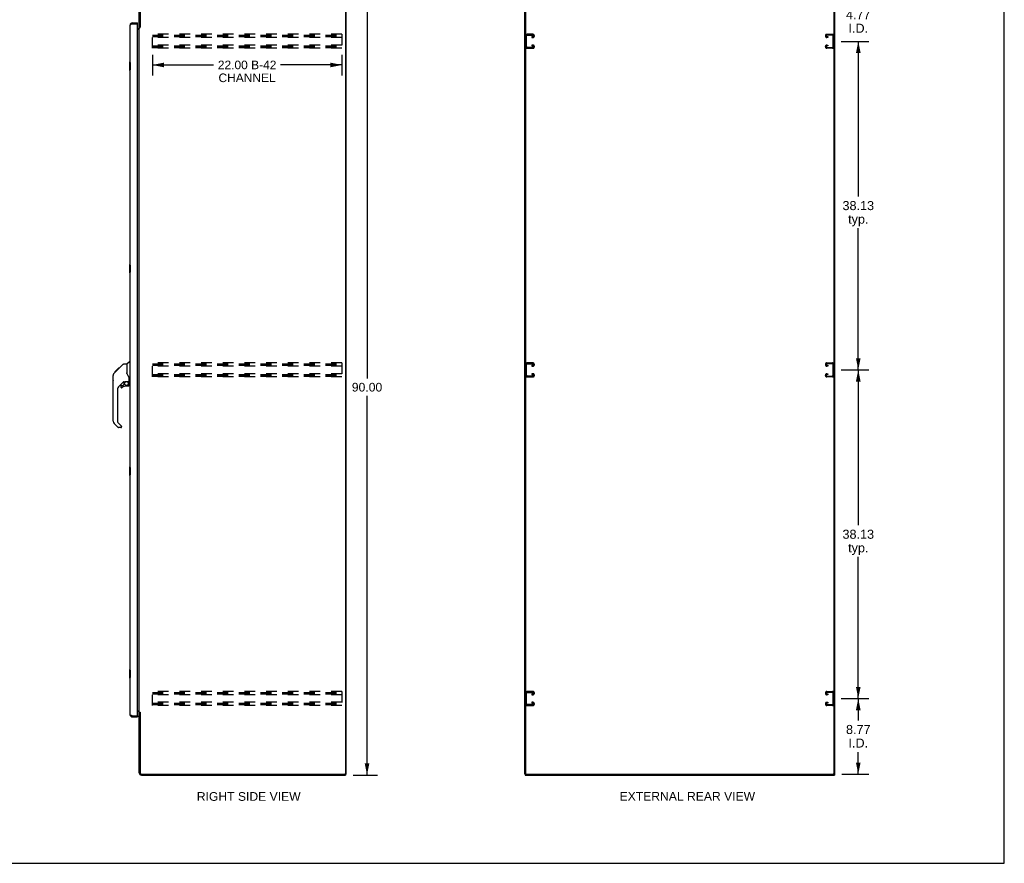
# Model space of a CAD drawing. Header units: inches. Extents: x 0 to 229, y 0 to 148.
# Tile 9 of 11: x 114 to 229, y 0 to 98. Entities that reach past the tile are written whole.
import ezdxf

# ---------------------------------------------------------------- set-up
doc = ezdxf.new("R2010")
doc.units = ezdxf.units.IN
doc.header["$LTSCALE"] = 12.573106
doc.header["$MEASUREMENT"] = 0
doc.linetypes.add('HIDDEN', pattern=[0.2, 0.1, -0.1])
doc.layers.get('0').update_dxf_attribs({"linetype": 'CONTINUOUS'})
doc.layers.add('DEFAULT_2', color=8, linetype='HIDDEN')
doc.layers.add('DIMENSIONS', color=7, linetype='CONTINUOUS')
doc.styles.get("Standard").update_dxf_attribs({"font": 'arial.ttf'})
doc.dimstyles.new('DIMSTYLE_1', dxfattribs={"dimtxt": 1.048879, "dimasz": 1.344717, "dimexe": 0.09, "dimexo": 0.07, "dimgap": 0.039, "dimtad": 0, "dimtih": 1, "dimtoh": 1, "dimzin": 4, "dimdsep": 46, "dimtxsty": 'Standard', "dimblk": '_FILLED', "dimblk1": '_FILLED', "dimblk2": '_FILLED', "dimcen": 0.09, "dimazin": 1, "dimtfac": 1, "dimtdec": 3, "dimtofl": 0, "dimtmove": 0, "dimatfit": 3, "dimldrblk": '_FILLED', "dimfxl": 1, "dimtolj": 1, "dimtzin": 4, "dimarcsym": 0})
doc.dimstyles.new('DIMSTYLE_2', dxfattribs={"dimtxt": 1.008538, "dimasz": 1.344717, "dimexe": 0.09, "dimexo": 0.07, "dimgap": 0.0375, "dimtad": 0, "dimtih": 1, "dimtoh": 1, "dimzin": 4, "dimdsep": 46, "dimtxsty": 'Standard', "dimblk": '_FILLED', "dimblk1": '_FILLED', "dimblk2": '_FILLED', "dimcen": 0.09, "dimazin": 1, "dimtfac": 1, "dimtdec": 3, "dimtofl": 0, "dimtmove": 0, "dimatfit": 3, "dimldrblk": '_FILLED', "dimfxl": 1, "dimtolj": 1, "dimtzin": 4, "dimarcsym": 0})
doc.dimstyles.new('DIMSTYLE_3', dxfattribs={"dimtxt": 0.995091, "dimasz": 1.344717, "dimexe": 0.09, "dimexo": 0.07, "dimgap": 0.037, "dimtad": 0, "dimtih": 1, "dimtoh": 1, "dimzin": 4, "dimdsep": 46, "dimtxsty": 'Standard', "dimblk": '_FILLED', "dimblk1": '_FILLED', "dimblk2": '_FILLED', "dimcen": 0.09, "dimazin": 1, "dimtfac": 1, "dimtdec": 3, "dimtofl": 0, "dimtmove": 0, "dimatfit": 3, "dimldrblk": '_FILLED', "dimfxl": 1, "dimtolj": 1, "dimtzin": 4, "dimarcsym": 0})

# ---------------------------------------------------------------- blocks, each defined once
blk = doc.blocks.new('_FILLED')
at = {"color": 0, "linetype": 'ByBlock'}
blk.add_solid([(0, 0), (-1, 0.2), (-1, -0.2)], dxfattribs=at)
blk = doc.blocks.new('*D3')
at = {"layer": 'DIMENSIONS', "color": 2, "linetype": 'Continuous'}
for p, q in [((153.01, 100.24), (155.83, 100.24)), ((154.62, 100.24), (154.62, 56.25)), ((154.62, 10.24), (154.62, 54.23)), ((153.01, 10.24), (155.83, 10.24))]:
    blk.add_line(p, q, dxfattribs=at)
at = {"layer": 'DIMENSIONS', "color": 2, "linetype": 'Continuous', "xscale": 1.3447171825, "yscale": 1.3447171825, "zscale": 1.3447171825}
for p, rotation in [((154.62, 100.24), 90), ((154.62, 10.24), 270)]:
    blk.add_blockref('_FILLED', p, dxfattribs=dict(at, rotation=rotation))
at = {"layer": 'DIMENSIONS', "color": 2, "linetype": 'Continuous', "insert": (154.62, 55.74), "char_height": 1.009, "width": 3.5243, "attachment_point": 2, "line_spacing_factor": 0.9}
blk.add_mtext('90.00', dxfattribs=at)
blk = doc.blocks.new('*D4')
at = {"layer": 'DIMENSIONS', "color": 2, "linetype": 'Continuous'}
for p, q in [((129.7, 93.79), (129.7, 91.41)), ((151.7, 93.79), (151.7, 91.41)), ((129.7, 92.62), (136.8, 92.62)), ((151.7, 92.62), (144.59, 92.62))]:
    blk.add_line(p, q, dxfattribs=at)
at = {"layer": 'DIMENSIONS', "color": 2, "linetype": 'Continuous', "xscale": 1.3447171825, "yscale": 1.3447171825, "zscale": 1.3447171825, "rotation": 180}
blk.add_blockref('_FILLED', (129.7, 92.62), dxfattribs=at)
at = {"layer": 'DIMENSIONS', "color": 2, "linetype": 'Continuous', "xscale": 1.3447171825, "yscale": 1.3447171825, "zscale": 1.3447171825}
blk.add_blockref('_FILLED', (151.7, 92.62), dxfattribs=at)
at = {"layer": 'DIMENSIONS', "color": 2, "linetype": 'Continuous', "insert": (140.7, 93.12), "char_height": 0.995, "width": 6.7955, "attachment_point": 2, "line_spacing_factor": 0.9}
blk.add_mtext('22.00 B-42\\PCHANNEL', dxfattribs=at)
blk = doc.blocks.new('*D5')
at = {"layer": 'DIMENSIONS', "color": 2, "linetype": 'Continuous'}
for p, q in [((209.67, 19.11), (212.86, 19.11)), ((211.65, 19.11), (211.65, 16.57)), ((211.65, 10.34), (211.65, 12.9)), ((209.76, 10.34), (212.86, 10.34))]:
    blk.add_line(p, q, dxfattribs=at)
at = {"layer": 'DIMENSIONS', "color": 2, "linetype": 'Continuous', "xscale": 1.3447171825, "yscale": 1.3447171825, "zscale": 1.3447171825}
for p, rotation in [((211.65, 19.11), 90), ((211.65, 10.34), 270)]:
    blk.add_blockref('_FILLED', p, dxfattribs=dict(at, rotation=rotation))
at = {"layer": 'DIMENSIONS', "color": 2, "linetype": 'Continuous', "insert": (211.65, 16.05), "char_height": 1.049, "width": 2.8503, "attachment_point": 2, "line_spacing_factor": 0.9}
blk.add_mtext('8.77\\PI.D.', dxfattribs=at)
blk = doc.blocks.new('*D6')
at = {"layer": 'DIMENSIONS', "color": 2, "linetype": 'Continuous'}
for p, q in [((209.67, 57.24), (212.86, 57.24)), ((211.65, 57.24), (211.65, 39.23)), ((211.65, 19.11), (211.65, 35.56)), ((209.67, 19.11), (212.86, 19.11))]:
    blk.add_line(p, q, dxfattribs=at)
at = {"layer": 'DIMENSIONS', "color": 2, "linetype": 'Continuous', "xscale": 1.3447171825, "yscale": 1.3447171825, "zscale": 1.3447171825}
for p, rotation in [((211.65, 57.24), 90), ((211.65, 19.11), 270)]:
    blk.add_blockref('_FILLED', p, dxfattribs=dict(at, rotation=rotation))
at = {"layer": 'DIMENSIONS', "color": 2, "linetype": 'Continuous', "insert": (211.65, 38.7), "char_height": 1.049, "width": 3.6652, "attachment_point": 2, "line_spacing_factor": 0.9}
blk.add_mtext('38.13\\Ptyp.', dxfattribs=at)
blk = doc.blocks.new('*D7')
at = {"layer": 'DIMENSIONS', "color": 2, "linetype": 'Continuous'}
for p, q in [((209.67, 95.36), (212.86, 95.36)), ((211.65, 95.36), (211.65, 77.35)), ((211.65, 57.24), (211.65, 73.68)), ((209.67, 57.24), (212.86, 57.24))]:
    blk.add_line(p, q, dxfattribs=at)
at = {"layer": 'DIMENSIONS', "color": 2, "linetype": 'Continuous', "xscale": 1.3447171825, "yscale": 1.3447171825, "zscale": 1.3447171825}
for p, rotation in [((211.65, 95.36), 90), ((211.65, 57.24), 270)]:
    blk.add_blockref('_FILLED', p, dxfattribs=dict(at, rotation=rotation))
at = {"layer": 'DIMENSIONS', "color": 2, "linetype": 'Continuous', "insert": (211.65, 76.83), "char_height": 1.049, "width": 3.6652, "attachment_point": 2, "line_spacing_factor": 0.9}
blk.add_mtext('38.13\\Ptyp.', dxfattribs=at)
blk = doc.blocks.new('*D8')
at = {"layer": 'DIMENSIONS', "color": 2, "linetype": 'Continuous'}
for p, q in [((211.65, 100.14), (211.65, 102.83)), ((209.76, 100.14), (212.86, 100.14)), ((209.67, 95.36), (212.86, 95.36)), ((211.65, 95.36), (211.65, 92.68))]:
    blk.add_line(p, q, dxfattribs=at)
at = {"layer": 'DIMENSIONS', "color": 2, "linetype": 'Continuous', "xscale": 1.3447171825, "yscale": 1.3447171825, "zscale": 1.3447171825}
for p, rotation in [((211.65, 100.14), 270), ((211.65, 95.36), 90)]:
    blk.add_blockref('_FILLED', p, dxfattribs=dict(at, rotation=rotation))
at = {"layer": 'DIMENSIONS', "color": 2, "linetype": 'Continuous', "insert": (211.65, 98.98), "char_height": 1.049, "width": 2.8503, "attachment_point": 2, "line_spacing_factor": 0.9}
blk.add_mtext('4.77\\PI.D.', dxfattribs=at)

msp = doc.modelspace()

# ---------------------------------------------------------------- linework, layer by layer
at = {"color": 7, "linetype": 'Continuous'}
for p, q in [((228.602, 0), (228.602, 147.919)), ((127.367, 97.49), (127.367, 97.386)), ((127.975, 97.386), (127.955, 97.386)), ((127.975, 97.386), (127.975, 97.49)), ((128.283, 96.999), (128.179, 96.999)), ((127.061, 92.975), (127.061, 92.005)), ((127.121, 92.99), (127.076, 92.99)), ((127.107, 92.89), (127.107, 92.09)), ((127.076, 91.99), (127.121, 91.99)), ((127.061, 69.475), (127.061, 68.505)), ((127.121, 69.49), (127.076, 69.49)), ((127.107, 69.39), (127.107, 68.59)), ((127.076, 68.49), (127.121, 68.49)), ((125.377, 57.04), (125.787, 57.449)), ((125.545, 57.141), (125.678, 57.274)), ((125.612, 57.207), (125.545, 57.207)), ((125.572, 57.167), (125.545, 57.14)), ((125.694, 57.289), (125.627, 57.289)), ((125.686, 57.282), (125.65, 57.246)), ((125.686, 57.282), (126.31, 57.906)), ((125.77, 57.366), (125.703, 57.366)), ((125.787, 57.449), (125.789, 57.451)), ((125.787, 57.45), (125.854, 57.45)), ((125.854, 57.449), (125.787, 57.449)), ((125.789, 57.451), (125.856, 57.451)), ((126.366, 57.929), (126.727, 57.929)), ((126.727, 57.929), (126.727, 56.824)), ((126.733, 57.935), (127.03, 58.232)), ((127.121, 58.244), (127.058, 58.244)), ((125.14, 56.002), (125.14, 56.589)), ((125.152, 51.301), (125.152, 56.585)), ((125.267, 56.862), (125.545, 57.14)), ((125.373, 57.036), (125.376, 57.039)), ((125.373, 57.036), (125.44, 57.036)), ((125.376, 57.039), (125.443, 57.039)), ((125.444, 57.04), (125.377, 57.04)), ((125.525, 57.121), (125.458, 57.121)), ((126.747, 56.832), (126.727, 56.887)), ((126.776, 56.764), (126.747, 56.832)), ((127.002, 55.901), (127.002, 56.308)), ((125.664, 54.948), (125.664, 51.215)), ((126.338, 55.867), (125.837, 55.366)), ((126.058, 55.368), (126.058, 55.249)), ((126.136, 55.447), (126.289, 55.447)), ((126.297, 55.45), (126.369, 55.522)), ((126.373, 55.857), (126.373, 55.53)), ((126.415, 55.862), (126.503, 55.862)), ((126.68, 55.903), (126.688, 55.903)), ((126.688, 55.903), (126.983, 55.903)), ((126.924, 55.368), (126.688, 55.368)), ((126.865, 55.903), (126.945, 55.823)), ((126.937, 55.816), (126.931, 55.809)), ((126.983, 55.684), (127.002, 55.684)), ((127.002, 55.447), (127.002, 55.684)), ((127.042, 55.862), (127.121, 55.862)), ((125.72, 50.57), (125.267, 51.022)), ((125.687, 51.159), (126.122, 50.724)), ((126.058, 50.547), (125.775, 50.547)), ((126.136, 50.69), (126.136, 50.626)), ((127.061, 45.975), (127.061, 45.005)), ((127.121, 45.99), (127.076, 45.99)), ((127.107, 45.89), (127.107, 45.09)), ((127.076, 44.99), (127.121, 44.99)), ((127.061, 22.475), (127.061, 21.505)), ((127.121, 22.49), (127.076, 22.49)), ((127.107, 22.39), (127.107, 21.59)), ((127.076, 21.49), (127.121, 21.49)), ((128.283, 17.48), (128.179, 17.48)), ((127.367, 16.99), (127.367, 17.094)), ((127.955, 17.094), (127.975, 17.094)), ((127.975, 17.094), (127.975, 16.99)), ((152.071, 10.344), (152.179, 10.344)), ((152.127, 10.344), (152.127, 10.24)), ((172.933, 10.344), (173.097, 10.344)), ((172.985, 10.344), (172.985, 10.24)), ((173.037, 10.385), (173.037, 10.344)), ((208.767, 10.344), (208.933, 10.344)), ((208.829, 10.344), (208.829, 10.406)), ((208.881, 10.344), (208.881, 10.24)), ((0, 0), (228.602, 0))]:
    msp.add_line(p, q, dxfattribs=at)
at = {"color": 3, "linetype": 'Continuous'}
for p, q in [((128.179, 96.986), (128.179, 99.993)), ((128.283, 99.994), (128.283, 96.988)), ((152.127, 100.073), (152.127, 10.406)), ((152.179, 100.136), (152.179, 10.344)), ((172.933, 10.344), (172.933, 100.136)), ((173.037, 100.076), (173.037, 10.404)), ((208.829, 100.073), (208.829, 10.406)), ((208.933, 10.344), (208.933, 100.136)), ((127.121, 17.236), (127.121, 97.243)), ((127.367, 97.49), (127.975, 97.49)), ((127.367, 97.386), (127.955, 97.386)), ((127.975, 17.114), (127.975, 97.366)), ((127.975, 96.844), (128.036, 96.844)), ((127.975, 96.792), (128.179, 96.792)), ((128.179, 17.532), (128.179, 96.947)), ((128.179, 96.947), (128.253, 96.947)), ((127.975, 17.688), (128.179, 17.688)), ((128.036, 17.636), (127.975, 17.636)), ((128.179, 17.532), (128.253, 17.532)), ((128.179, 10.486), (128.179, 17.493)), ((128.269, 17.514), (128.271, 17.51)), ((128.283, 17.492), (128.283, 10.486)), ((127.367, 17.094), (127.955, 17.094)), ((127.367, 16.99), (127.975, 16.99)), ((128.425, 10.344), (152.064, 10.344)), ((173.097, 10.344), (208.767, 10.344)), ((128.425, 10.24), (152.127, 10.24)), ((172.985, 10.24), (208.881, 10.24))]:
    msp.add_line(p, q, dxfattribs=at)
for points in [[(127.288, 97.356), (127.273, 97.35), (127.258, 97.344), (127.244, 97.338), (127.23, 97.332), (127.217, 97.326), (127.205, 97.32), (127.193, 97.315), (127.182, 97.309), (127.172, 97.303), (127.162, 97.297), (127.154, 97.291), (127.146, 97.285), (127.139, 97.279), (127.134, 97.273), (127.129, 97.267), (127.125, 97.261), (127.123, 97.255), (127.121, 97.249), (127.121, 97.243)], [(127.367, 97.386), (127.351, 97.38), (127.335, 97.374), (127.319, 97.368), (127.303, 97.362), (127.288, 97.356)], [(128.253, 96.947), (128.255, 96.949), (128.257, 96.95), (128.259, 96.952), (128.26, 96.953), (128.262, 96.955), (128.263, 96.956), (128.264, 96.958), (128.265, 96.959), (128.266, 96.961), (128.267, 96.962), (128.268, 96.963), (128.268, 96.965), (128.269, 96.966)], [(128.269, 96.966), (128.271, 96.97), (128.272, 96.972), (128.273, 96.973), (128.274, 96.975), (128.275, 96.977), (128.276, 96.978), (128.277, 96.98), (128.278, 96.982), (128.28, 96.984), (128.281, 96.986), (128.283, 96.988)], [(127.288, 17.123), (127.273, 17.129), (127.258, 17.135), (127.244, 17.141), (127.23, 17.147), (127.217, 17.153), (127.205, 17.159), (127.193, 17.165), (127.182, 17.171), (127.172, 17.177), (127.162, 17.183), (127.154, 17.189), (127.146, 17.195), (127.139, 17.201), (127.134, 17.207), (127.129, 17.213), (127.125, 17.218), (127.123, 17.224), (127.121, 17.23), (127.121, 17.236)], [(128.253, 17.532), (128.255, 17.531), (128.257, 17.529), (128.259, 17.528), (128.26, 17.526), (128.262, 17.525), (128.263, 17.523), (128.264, 17.522), (128.265, 17.52), (128.266, 17.519), (128.267, 17.518), (128.268, 17.516), (128.268, 17.515), (128.269, 17.514)], [(128.271, 17.51), (128.272, 17.508), (128.273, 17.506), (128.274, 17.505), (128.275, 17.503), (128.276, 17.501), (128.277, 17.499), (128.278, 17.498), (128.28, 17.496), (128.281, 17.494), (128.283, 17.492)], [(127.367, 17.094), (127.351, 17.1), (127.335, 17.106), (127.319, 17.112), (127.303, 17.118), (127.288, 17.123)]]:
    msp.add_lwpolyline(points, dxfattribs=at)
at = {"color": 7, "linetype": 'Continuous'}
for points in [[(127.106, 92.926), (127.106, 92.92), (127.106, 92.914), (127.107, 92.908), (127.107, 92.902), (127.107, 92.896), (127.107, 92.89)], [(127.107, 92.09), (127.107, 92.083), (127.107, 92.077), (127.107, 92.071), (127.106, 92.065), (127.106, 92.059), (127.106, 92.054)], [(127.106, 69.426), (127.106, 69.42), (127.106, 69.414), (127.107, 69.408), (127.107, 69.402), (127.107, 69.396), (127.107, 69.39)], [(127.107, 68.59), (127.107, 68.583), (127.107, 68.577), (127.107, 68.571), (127.106, 68.565), (127.106, 68.559), (127.106, 68.554)], [(125.65, 57.246), (125.628, 57.224), (125.606, 57.202), (125.572, 57.167)], [(126.31, 57.906), (126.318, 57.912), (126.326, 57.918), (126.336, 57.923), (126.345, 57.926), (126.355, 57.928), (126.366, 57.929)], [(125.267, 56.862), (125.248, 56.842), (125.223, 56.809), (125.2, 56.773), (125.182, 56.736), (125.168, 56.696), (125.159, 56.656), (125.153, 56.614), (125.152, 56.585)], [(126.949, 56.479), (126.901, 56.549), (126.852, 56.626), (126.811, 56.697), (126.776, 56.764)], [(127.002, 56.308), (127.002, 56.332), (126.997, 56.367), (126.988, 56.401), (126.976, 56.433), (126.96, 56.462), (126.949, 56.479)], [(126.503, 55.862), (126.511, 55.863), (126.519, 55.865), (126.529, 55.868), (126.541, 55.872), (126.554, 55.876), (126.569, 55.882), (126.586, 55.887), (126.603, 55.892), (126.622, 55.896), (126.642, 55.9), (126.661, 55.902), (126.68, 55.903)], [(126.982, 55.684), (126.982, 55.698), (126.98, 55.712), (126.978, 55.726), (126.974, 55.739), (126.969, 55.752), (126.963, 55.765), (126.956, 55.777), (126.949, 55.788), (126.94, 55.799), (126.931, 55.809)], [(126.945, 55.823), (126.945, 55.823), (126.944, 55.823), (126.943, 55.822), (126.942, 55.821), (126.941, 55.82), (126.937, 55.816)], [(127.106, 45.926), (127.106, 45.92), (127.106, 45.914), (127.107, 45.908), (127.107, 45.902), (127.107, 45.896), (127.107, 45.89)], [(127.107, 45.09), (127.107, 45.083), (127.107, 45.077), (127.107, 45.071), (127.106, 45.065), (127.106, 45.059), (127.106, 45.054)], [(127.106, 22.426), (127.106, 22.42), (127.106, 22.414), (127.107, 22.408), (127.107, 22.402), (127.107, 22.396), (127.107, 22.39)], [(127.107, 21.59), (127.107, 21.583), (127.107, 21.577), (127.107, 21.571), (127.106, 21.565), (127.106, 21.559), (127.106, 21.554)]]:
    msp.add_lwpolyline(points, dxfattribs=at)
msp.add_circle((126.688, 55.663), 0.217, dxfattribs=at)
at = {"color": 3, "linetype": 'Continuous'}
for centre, radius, start, end in [((127.367, 97.243), 0.246, 90, 180), ((127.955, 97.366), 0.02, 0, 90), ((128.036, 96.986), 0.142, 270, 360), ((127.367, 17.236), 0.246, 180, 270), ((128.036, 17.493), 0.142, 0, 90), ((127.955, 17.114), 0.02, 270, 360), ((128.425, 10.486), 0.246, 180, 270), ((128.425, 10.486), 0.142, 180, 270), ((152.064, 10.406), 0.0625, 270, 360), ((173.097, 10.404), 0.06, 180, 270), ((208.767, 10.406), 0.0625, 270, 360)]:
    msp.add_arc(centre, radius, start, end, dxfattribs=at)
at = {"color": 7, "linetype": 'Continuous'}
for centre, radius, start, end in [((127.367, 97.243), 0.142, 90, 131.33874), ((127.285, 97.1), 0.26, 87.38818, 90), ((127.076, 92.975), 0.015, 90, 180), ((127.106, 92.975), 0.015, 0, 90), ((127.076, 92.005), 0.015, 180, 270), ((127.106, 92.005), 0.015, 270, 360), ((127.076, 69.475), 0.015, 90, 180), ((127.106, 69.475), 0.015, 0, 90), ((127.076, 68.505), 0.015, 180, 270), ((127.106, 68.505), 0.015, 270, 360), ((126.747, 57.921), 0.0197, 135, 180), ((127.058, 58.204), 0.0394, 90, 135), ((125.16, 56.589), 0.0197, 110.96309, 180), ((125.16, 56.002), 0.0197, 180, 246.39296), ((126.254, 54.948), 0.591, 135, 180), ((126.136, 55.368), 0.0787, 90, 180), ((126.136, 55.249), 0.0787, 180, 309.5212), ((126.688, 54.58), 0.787, 90, 129.5212), ((126.289, 55.458), 0.0118, 270, 315), ((126.415, 55.665), 0.197, 90, 127.44051), ((126.361, 55.53), 0.0118, 315, 360), ((126.924, 55.447), 0.0787, 270, 360), ((126.806, 55.684), 0.197, 0, 45), ((126.983, 55.923), 0.0197, 270, 360), ((127.042, 55.901), 0.0394, 180, 270), ((125.546, 51.301), 0.394, 180, 225), ((125.743, 51.215), 0.0787, 180, 225), ((125.775, 50.626), 0.0787, 225, 270), ((126.058, 50.626), 0.0787, 270, 360), ((126.089, 50.69), 0.0472, 0, 45), ((127.076, 45.975), 0.015, 90, 180), ((127.106, 45.975), 0.015, 0, 90), ((127.076, 45.005), 0.015, 180, 270), ((127.106, 45.005), 0.015, 270, 360), ((127.076, 22.475), 0.015, 90, 180), ((127.106, 22.475), 0.015, 0, 90), ((127.076, 21.505), 0.015, 180, 270), ((127.106, 21.505), 0.015, 270, 360), ((127.367, 17.236), 0.142, 228.66126, 270), ((127.285, 17.38), 0.26, 270, 272.59366)]:
    msp.add_arc(centre, radius, start, end, dxfattribs=at)
at = {"layer": 'DEFAULT_2', "color": 8, "linetype": 'HIDDEN'}
for p, q in [((129.7, 94.552), (129.7, 96.177)), ((151.7, 96.177), (129.7, 96.177)), ((129.7, 96.073), (151.7, 96.073)), ((151.7, 96.177), (151.7, 94.552)), ((173.868, 96.177), (173.228, 96.177)), ((173.242, 96.073), (173.854, 96.073)), ((208.009, 96.177), (208.649, 96.177)), ((208.635, 96.073), (208.023, 96.073)), ((129.7, 95.983), (151.7, 95.983)), ((129.7, 95.906), (151.7, 95.906)), ((151.7, 95.802), (129.7, 95.802)), ((151.7, 94.927), (129.7, 94.927)), ((173.048, 95.997), (173.048, 94.732)), ((173.152, 94.746), (173.152, 95.983)), ((173.766, 95.906), (173.766, 95.802)), ((173.854, 95.906), (173.766, 95.906)), ((173.766, 95.802), (173.868, 95.802)), ((173.766, 94.927), (173.766, 94.823)), ((173.868, 94.927), (173.766, 94.927)), ((174.048, 95.982), (174.048, 95.997)), ((207.829, 95.982), (207.829, 95.997)), ((208.11, 95.802), (208.009, 95.802)), ((208.009, 94.927), (208.11, 94.927)), ((208.023, 95.906), (208.11, 95.906)), ((208.11, 95.906), (208.11, 95.802)), ((208.11, 94.927), (208.11, 94.823)), ((208.725, 94.746), (208.725, 95.983)), ((129.7, 94.823), (151.7, 94.823)), ((129.7, 94.733), (151.7, 94.733)), ((129.7, 94.656), (151.7, 94.656)), ((151.7, 94.552), (129.7, 94.552)), ((173.228, 94.552), (173.868, 94.552)), ((173.854, 94.656), (173.242, 94.656)), ((173.766, 94.823), (173.854, 94.823)), ((174.048, 94.732), (174.048, 94.747)), ((207.829, 94.732), (207.829, 94.747)), ((208.649, 94.552), (208.009, 94.552)), ((208.11, 94.823), (208.023, 94.823)), ((208.023, 94.656), (208.635, 94.656)), ((129.7, 56.427), (129.7, 58.052)), ((151.7, 58.052), (129.7, 58.052)), ((129.7, 57.948), (151.7, 57.948)), ((129.7, 57.858), (151.7, 57.858)), ((129.7, 57.781), (151.7, 57.781)), ((151.7, 57.677), (129.7, 57.677)), ((151.7, 58.052), (151.7, 56.427)), ((173.048, 57.872), (173.048, 56.607)), ((173.152, 56.621), (173.152, 57.858)), ((173.868, 58.052), (173.228, 58.052)), ((173.242, 57.948), (173.854, 57.948)), ((173.766, 57.781), (173.766, 57.677)), ((173.854, 57.781), (173.766, 57.781)), ((173.766, 57.677), (173.868, 57.677)), ((174.048, 57.857), (174.048, 57.872)), ((207.829, 57.857), (207.829, 57.872)), ((208.009, 58.052), (208.649, 58.052)), ((208.11, 57.677), (208.009, 57.677)), ((208.635, 57.948), (208.023, 57.948)), ((208.023, 57.781), (208.11, 57.781)), ((208.11, 57.781), (208.11, 57.677)), ((208.725, 56.621), (208.725, 57.858)), ((151.7, 56.802), (129.7, 56.802)), ((129.7, 56.698), (151.7, 56.698)), ((129.7, 56.608), (151.7, 56.608)), ((129.7, 56.531), (151.7, 56.531)), ((151.7, 56.427), (129.7, 56.427)), ((173.228, 56.427), (173.868, 56.427)), ((173.854, 56.531), (173.242, 56.531)), ((173.766, 56.802), (173.766, 56.698)), ((173.868, 56.802), (173.766, 56.802)), ((173.766, 56.698), (173.854, 56.698)), ((174.048, 56.607), (174.048, 56.622)), ((207.829, 56.607), (207.829, 56.622)), ((208.009, 56.802), (208.11, 56.802)), ((208.649, 56.427), (208.009, 56.427)), ((208.11, 56.698), (208.023, 56.698)), ((208.023, 56.531), (208.635, 56.531)), ((208.11, 56.802), (208.11, 56.698)), ((151.7, 19.927), (129.7, 19.927)), ((129.7, 18.302), (129.7, 19.927)), ((129.7, 19.823), (151.7, 19.823)), ((129.7, 19.733), (151.7, 19.733)), ((129.7, 19.656), (151.7, 19.656)), ((151.7, 19.552), (129.7, 19.552)), ((151.7, 19.927), (151.7, 18.302)), ((173.048, 19.747), (173.048, 18.482)), ((173.152, 18.496), (173.152, 19.733)), ((173.868, 19.927), (173.228, 19.927)), ((173.242, 19.823), (173.854, 19.823)), ((173.854, 19.656), (173.766, 19.656)), ((173.766, 19.656), (173.766, 19.552)), ((173.766, 19.552), (173.868, 19.552)), ((174.048, 19.732), (174.048, 19.747)), ((207.829, 19.732), (207.829, 19.747)), ((208.009, 19.927), (208.649, 19.927)), ((208.11, 19.552), (208.009, 19.552)), ((208.635, 19.823), (208.023, 19.823)), ((208.023, 19.656), (208.11, 19.656)), ((208.11, 19.656), (208.11, 19.552)), ((208.725, 18.496), (208.725, 19.733)), ((151.7, 18.677), (129.7, 18.677)), ((129.7, 18.573), (151.7, 18.573)), ((129.7, 18.483), (151.7, 18.483)), ((129.7, 18.406), (151.7, 18.406)), ((151.7, 18.302), (129.7, 18.302)), ((173.228, 18.302), (173.868, 18.302)), ((173.854, 18.406), (173.242, 18.406)), ((173.868, 18.677), (173.766, 18.677)), ((173.766, 18.677), (173.766, 18.573)), ((173.766, 18.573), (173.854, 18.573)), ((174.048, 18.482), (174.048, 18.497)), ((207.829, 18.482), (207.829, 18.497)), ((208.009, 18.677), (208.11, 18.677)), ((208.649, 18.302), (208.009, 18.302)), ((208.11, 18.573), (208.023, 18.573)), ((208.023, 18.406), (208.635, 18.406)), ((208.11, 18.677), (208.11, 18.573))]:
    msp.add_line(p, q, dxfattribs=at)
for centre, radius, start, end in [((173.228, 95.997), 0.18, 90, 180), ((173.242, 95.983), 0.09, 90, 180), ((173.854, 95.983), 0.09, 0, 90), ((173.868, 95.997), 0.18, 0, 90), ((208.009, 95.997), 0.18, 90, 180), ((208.023, 95.983), 0.09, 90, 180), ((208.635, 95.983), 0.09, 0, 90), ((208.649, 95.997), 0.18, 0, 90), ((173.854, 95.996), 0.09, 270, 351.78079), ((173.868, 95.982), 0.18, 270, 360), ((173.868, 94.747), 0.18, 0, 90), ((208.009, 95.982), 0.18, 180, 270), ((208.009, 94.747), 0.18, 90, 180), ((208.023, 95.996), 0.09, 188.21921, 270), ((173.228, 94.732), 0.18, 180, 270), ((173.242, 94.746), 0.09, 180, 270), ((173.854, 94.733), 0.09, 0, 90), ((173.854, 94.746), 0.09, 270, 351.78079), ((173.868, 94.732), 0.18, 270, 360), ((208.009, 94.732), 0.18, 180, 270), ((208.023, 94.733), 0.09, 90, 180), ((208.023, 94.746), 0.09, 188.21921, 270), ((208.635, 94.746), 0.09, 270, 360), ((208.649, 94.732), 0.18, 270, 360), ((173.228, 57.872), 0.18, 90, 180), ((173.242, 57.858), 0.09, 90, 180), ((173.854, 57.858), 0.09, 0, 90), ((173.854, 57.871), 0.09, 270, 351.78079), ((173.868, 57.872), 0.18, 0, 90), ((173.868, 57.857), 0.18, 270, 360), ((208.009, 57.872), 0.18, 90, 180), ((208.009, 57.857), 0.18, 180, 270), ((208.023, 57.858), 0.09, 90, 180), ((208.023, 57.871), 0.09, 188.21921, 270), ((208.635, 57.858), 0.09, 0, 90), ((208.649, 57.872), 0.18, 0, 90), ((173.228, 56.607), 0.18, 180, 270), ((173.242, 56.621), 0.09, 180, 270), ((173.854, 56.608), 0.09, 0, 90), ((173.854, 56.621), 0.09, 270, 351.78079), ((173.868, 56.622), 0.18, 0, 90), ((173.868, 56.607), 0.18, 270, 360), ((208.009, 56.622), 0.18, 90, 180), ((208.009, 56.607), 0.18, 180, 270), ((208.023, 56.608), 0.09, 90, 180), ((208.023, 56.621), 0.09, 188.21921, 270), ((208.635, 56.621), 0.09, 270, 360), ((208.649, 56.607), 0.18, 270, 360), ((173.228, 19.747), 0.18, 90, 180), ((173.242, 19.733), 0.09, 90, 180), ((173.854, 19.733), 0.09, 0, 90), ((173.854, 19.746), 0.09, 270, 351.78079), ((173.868, 19.747), 0.18, 0, 90), ((173.868, 19.732), 0.18, 270, 360), ((208.009, 19.747), 0.18, 90, 180), ((208.009, 19.732), 0.18, 180, 270), ((208.023, 19.733), 0.09, 90, 180), ((208.023, 19.746), 0.09, 188.21921, 270), ((208.635, 19.733), 0.09, 0, 90), ((208.649, 19.747), 0.18, 0, 90), ((173.228, 18.482), 0.18, 180, 270), ((173.242, 18.496), 0.09, 180, 270), ((173.854, 18.483), 0.09, 0, 90), ((173.854, 18.496), 0.09, 270, 351.78079), ((173.868, 18.497), 0.18, 0, 90), ((173.868, 18.482), 0.18, 270, 360), ((208.009, 18.497), 0.18, 90, 180), ((208.009, 18.482), 0.18, 180, 270), ((208.023, 18.483), 0.09, 90, 180), ((208.023, 18.496), 0.09, 188.21921, 270), ((208.635, 18.496), 0.09, 270, 360), ((208.649, 18.482), 0.18, 270, 360)]:
    msp.add_arc(centre, radius, start, end, dxfattribs=at)

# ---------------------------------------------------------------- texts
at = {"layer": 'DIMENSIONS', "color": 2, "linetype": 'Continuous', "char_height": 1.00854, "attachment_point": 2, "line_spacing_factor": 0.9}
for s, insert, width in [('RIGHT SIDE VIEW', (140.888, 8.258), 12.02747), ('EXTERNAL REAR VIEW', (191.807, 8.28), 15.7017)]:
    msp.add_mtext(s, dxfattribs=dict(at, insert=insert, width=width))

# ---------------------------------------------------------------- dimensions: what is measured, and where the dimension line sits
at = {"layer": 'DIMENSIONS', "color": 2, "linetype": 'Continuous'}
for base, p1, p2, angle, text, picture, middle in [((211.647, 95.365), (209.693, 100.136), (209.597, 95.365), 270, '<>\\PI.D.', '*D8', (211.647, 97.667)), ((211.646538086, 95.364787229), (209.596536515, 57.239787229), (209.596536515, 95.364787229), 90, '<>\\Ptyp.', '*D7', (211.646538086, 75.515627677)), ((211.646538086, 57.239787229), (209.596536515, 19.114787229), (209.596536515, 57.239787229), 90, '<>\\Ptyp.', '*D6', (211.646538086, 37.390627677)), ((211.647, 19.115), (209.693, 10.344), (209.597, 19.115), 90, '<>\\PI.D.', '*D5', (211.647, 14.737))]:
    dim = msp.add_linear_dim(base=base, p1=p1, p2=p2, angle=angle, text=text, dimstyle='DIMSTYLE_1', dxfattribs=at)
    dim.commit()
    dim.dimension.update_dxf_attribs({"geometry": picture, "text_midpoint": middle, "dimtype": 160})
dim = msp.add_linear_dim(base=(154.622, 100.24), p1=(152.938, 10.24), p2=(152.938, 100.24), angle=90, dimstyle='DIMSTYLE_2', dxfattribs=at)
dim.commit()
dim.dimension.update_dxf_attribs({"geometry": '*D3', "text_midpoint": (154.618, 55.234), "dimtype": 160})
dim = msp.add_linear_dim(base=(151.7, 92.618), p1=(129.7, 91.338), p2=(151.7, 91.338), text='<> B-42\\PCHANNEL', dimstyle='DIMSTYLE_3', dxfattribs=at)
dim.commit()
dim.dimension.update_dxf_attribs({"geometry": '*D4', "text_midpoint": (140.7, 91.872), "dimtype": 160})

doc.saveas('drawing.dxf')
